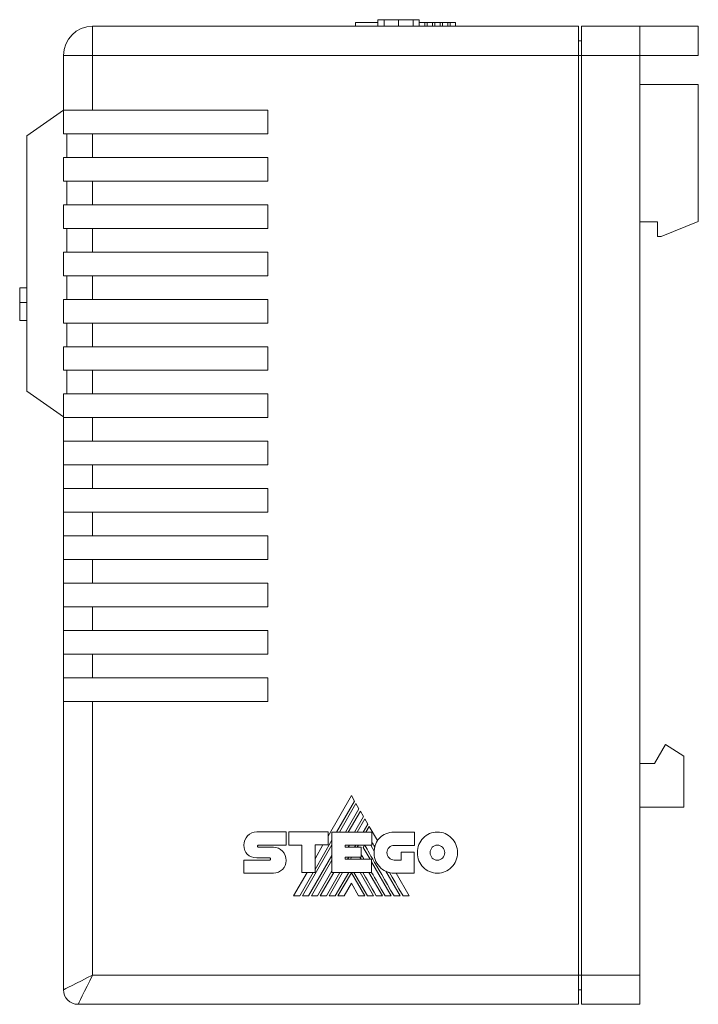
# Model space of a CAD drawing. Header units: millimetres. Extents: x 13 to 201, y 67 to 207.
# Tile 2 of 4: x 13 to 59, y 140 to 207. Entities that reach past the tile are written whole.
import ezdxf

# ---------------------------------------------------------------- set-up
doc = ezdxf.new("R2010")
doc.units = ezdxf.units.MM
doc.linetypes.add('PHANTOM', pattern=[12.7, 6.35, -1.27, 1.27, -1.27, 1.27, -1.27])
doc.layers.add('___VS___', color=7, linetype='Continuous', lineweight=15)

msp = doc.modelspace()

# ---------------------------------------------------------------- linework, layer by layer
at = {"color": 7, "linetype": 'Continuous', "lineweight": 15}
for p, q in [((37.161, 207.225), (37.161, 206.775)), ((39.983, 207.225), (39.983, 206.775)), ((39.987, 207.225), (39.987, 207.025)), ((39.99, 207.225), (39.99, 207.025)), ((17.609, 204.775), (17.609, 206.775)), ((17.609, 206.775), (50.909, 206.775)), ((35.609, 207.025), (37.161, 207.025)), ((35.609, 207.025), (35.609, 206.775)), ((39.983, 207.025), (40.365, 207.025)), ((40.365, 207.025), (40.365, 206.775)), ((40.365, 207.025), (40.523, 207.025)), ((40.523, 207.025), (40.523, 206.775)), ((40.523, 207.025), (40.894, 207.025)), ((40.894, 207.025), (40.894, 206.775)), ((40.894, 207.025), (41.055, 207.025)), ((41.055, 207.025), (41.055, 206.775)), ((41.055, 207.025), (41.419, 207.025)), ((41.419, 207.025), (41.419, 206.775)), ((41.419, 207.025), (41.583, 207.025)), ((41.583, 207.025), (41.583, 206.775)), ((41.583, 207.025), (41.944, 207.025)), ((41.944, 207.025), (41.944, 206.775)), ((41.944, 207.025), (42.109, 207.025)), ((42.109, 207.025), (42.109, 206.775)), ((42.109, 207.025), (42.475, 207.025)), ((42.475, 207.025), (42.475, 206.775)), ((50.909, 206.775), (50.909, 204.775)), ((51.109, 206.775), (51.109, 204.775)), ((51.109, 206.775), (55.109, 206.775)), ((55.109, 206.775), (55.109, 204.775)), ((59.109, 206.775), (55.109, 206.775)), ((59.109, 204.775), (59.109, 206.775)), ((50.909, 205.775), (51.109, 205.775)), ((15.609, 201.025), (15.609, 204.775)), ((15.609, 204.775), (17.609, 204.775)), ((17.609, 204.775), (17.609, 201.025)), ((50.909, 204.775), (17.609, 204.775)), ((50.909, 204.775), (50.909, 141.775)), ((50.909, 204.775), (51.109, 204.775)), ((55.109, 204.775), (51.109, 204.775)), ((51.109, 204.775), (51.109, 141.775)), ((55.109, 141.775), (55.109, 204.775)), ((59.109, 204.775), (55.109, 204.775)), ((59.109, 202.775), (55.109, 202.775)), ((59.109, 202.775), (59.109, 193.405)), ((13.109, 199.274), (15.609, 201.025)), ((15.609, 201.025), (17.609, 201.025)), ((15.609, 199.405), (15.609, 201.025)), ((17.609, 201.025), (29.609, 201.025)), ((29.609, 201.025), (29.609, 199.405)), ((13.109, 199.274), (13.109, 181.775)), ((15.84, 199.405), (15.609, 199.405)), ((15.84, 197.785), (15.84, 199.405)), ((17.609, 199.405), (15.84, 199.405)), ((17.609, 199.405), (17.609, 197.785)), ((29.609, 199.405), (17.609, 199.405)), ((15.609, 196.165), (15.609, 197.785)), ((15.609, 197.785), (15.84, 197.785)), ((15.84, 197.785), (17.609, 197.785)), ((17.609, 197.785), (29.609, 197.785)), ((29.609, 197.785), (29.609, 196.165)), ((15.84, 196.165), (15.609, 196.165)), ((15.84, 194.545), (15.84, 196.165)), ((17.609, 196.165), (15.84, 196.165)), ((17.609, 196.165), (17.609, 194.545)), ((29.609, 196.165), (17.609, 196.165)), ((15.609, 192.925), (15.609, 194.545)), ((15.609, 194.545), (15.84, 194.545)), ((15.84, 194.545), (17.609, 194.545)), ((17.609, 194.545), (29.609, 194.545)), ((29.609, 194.545), (29.609, 192.925)), ((15.84, 192.925), (15.609, 192.925)), ((15.84, 191.305), (15.84, 192.925)), ((17.609, 192.925), (15.84, 192.925)), ((17.609, 192.925), (17.609, 191.305)), ((29.609, 192.925), (17.609, 192.925)), ((56.309, 193.375), (55.109, 193.375)), ((56.309, 192.375), (56.309, 193.375)), ((59.109, 193.405), (56.559, 192.375)), ((56.559, 192.375), (56.309, 192.375)), ((15.609, 189.685), (15.609, 191.305)), ((15.609, 191.305), (15.84, 191.305)), ((15.84, 191.305), (17.609, 191.305)), ((17.609, 191.305), (29.609, 191.305)), ((29.609, 191.305), (29.609, 189.685)), ((15.84, 189.685), (15.609, 189.685)), ((15.84, 188.065), (15.84, 189.685)), ((17.609, 189.685), (15.84, 189.685)), ((17.609, 189.685), (17.609, 188.065)), ((29.609, 189.685), (17.609, 189.685)), ((12.609, 187.86), (12.609, 188.86)), ((12.609, 188.86), (13.109, 188.86)), ((12.609, 187.86), (13.109, 187.86)), ((12.609, 186.628), (12.609, 187.86)), ((15.609, 186.445), (15.609, 188.065)), ((15.609, 188.065), (15.84, 188.065)), ((15.84, 188.065), (17.609, 188.065)), ((17.609, 188.065), (29.609, 188.065)), ((29.609, 188.065), (29.609, 186.445)), ((12.609, 186.628), (13.109, 186.628)), ((15.84, 186.445), (15.609, 186.445)), ((15.84, 184.825), (15.84, 186.445)), ((17.609, 186.445), (15.84, 186.445)), ((17.609, 186.445), (17.609, 184.825)), ((29.609, 186.445), (17.609, 186.445)), ((15.609, 183.205), (15.609, 184.825)), ((15.609, 184.825), (15.84, 184.825)), ((15.84, 184.825), (17.609, 184.825)), ((17.609, 184.825), (29.609, 184.825)), ((29.609, 184.825), (29.609, 183.205)), ((15.84, 183.205), (15.609, 183.205)), ((15.84, 181.585), (15.84, 183.205)), ((17.609, 183.205), (15.84, 183.205)), ((17.609, 183.205), (17.609, 181.585)), ((29.609, 183.205), (17.609, 183.205)), ((15.609, 180.025), (13.109, 181.775)), ((15.609, 180.025), (15.609, 181.585)), ((15.609, 181.585), (15.84, 181.585)), ((15.84, 181.585), (17.609, 181.585)), ((17.609, 181.585), (29.609, 181.585)), ((29.609, 181.585), (29.609, 179.965)), ((15.609, 179.965), (15.609, 180.025)), ((15.609, 178.345), (15.609, 179.965)), ((17.609, 179.965), (15.609, 179.965)), ((17.609, 179.965), (17.609, 178.345)), ((29.609, 179.965), (17.609, 179.965)), ((15.609, 178.345), (17.609, 178.345)), ((15.609, 176.725), (15.609, 178.345)), ((17.609, 178.345), (29.609, 178.345)), ((29.609, 178.345), (29.609, 176.725)), ((15.609, 175.105), (15.609, 176.725)), ((17.609, 176.725), (15.609, 176.725)), ((17.609, 176.725), (17.609, 175.105)), ((29.609, 176.725), (17.609, 176.725)), ((15.609, 175.105), (17.609, 175.105)), ((15.609, 173.485), (15.609, 175.105)), ((17.609, 175.105), (29.609, 175.105)), ((29.609, 175.105), (29.609, 173.485)), ((15.609, 171.865), (15.609, 173.485)), ((17.609, 173.485), (15.609, 173.485)), ((17.609, 173.485), (17.609, 171.865)), ((29.609, 173.485), (17.609, 173.485)), ((15.609, 171.865), (17.609, 171.865)), ((15.609, 170.245), (15.609, 171.865)), ((17.609, 171.865), (29.609, 171.865)), ((29.609, 171.865), (29.609, 170.245)), ((15.609, 168.625), (15.609, 170.245)), ((17.609, 170.245), (15.609, 170.245)), ((17.609, 170.245), (17.609, 168.625)), ((29.609, 170.245), (17.609, 170.245)), ((15.609, 168.625), (17.609, 168.625)), ((15.609, 167.005), (15.609, 168.625)), ((17.609, 168.625), (29.609, 168.625)), ((29.609, 168.625), (29.609, 167.005)), ((15.609, 165.385), (15.609, 167.005)), ((17.609, 167.005), (15.609, 167.005)), ((17.609, 167.005), (17.609, 165.385)), ((29.609, 167.005), (17.609, 167.005)), ((15.609, 165.385), (17.609, 165.385)), ((15.609, 163.765), (15.609, 165.385)), ((17.609, 165.385), (29.609, 165.385)), ((29.609, 165.385), (29.609, 163.765)), ((15.609, 162.145), (15.609, 163.765)), ((17.609, 163.765), (15.609, 163.765)), ((17.609, 163.765), (17.609, 162.145)), ((29.609, 163.765), (17.609, 163.765)), ((15.609, 162.145), (17.609, 162.145)), ((15.609, 160.525), (15.609, 162.145)), ((17.609, 162.145), (29.609, 162.145)), ((29.609, 162.145), (29.609, 160.525)), ((15.609, 140.775), (15.609, 160.525)), ((17.609, 160.525), (15.609, 160.525)), ((17.609, 160.525), (17.609, 141.775)), ((29.609, 160.525), (17.609, 160.525)), ((56.109, 156.275), (56.859, 157.575)), ((56.859, 157.575), (58.109, 156.775)), ((58.109, 156.775), (58.109, 153.275)), ((55.109, 156.275), (56.109, 156.275)), ((35.34, 154.068), (33.737, 151.294)), ((35.554, 153.702), (35.34, 154.068)), ((34.324, 151.572), (35.554, 153.702)), ((35.649, 153.536), (34.515, 151.572)), ((34.932, 151.572), (35.858, 153.175)), ((35.858, 153.175), (35.649, 153.536)), ((58.109, 153.275), (55.109, 153.275)), ((35.951, 153.012), (35.121, 151.572)), ((35.54, 151.572), (36.162, 152.648)), ((36.256, 152.487), (35.728, 151.572)), ((36.162, 152.648), (35.951, 153.012)), ((36.469, 152.116), (36.256, 152.487)), ((36.154, 151.572), (36.469, 152.116)), ((36.56, 151.958), (36.337, 151.572)), ((37.12, 150.986), (36.56, 151.958)), ((28.848, 151.583), (30.863, 151.583)), ((30.863, 151.583), (30.863, 150.684)), ((31.063, 150.684), (31.063, 151.579)), ((31.063, 151.579), (33.737, 151.579)), ((33.737, 151.579), (33.737, 150.692)), ((34.008, 148.803), (34.008, 151.572)), ((34.008, 151.572), (36.74, 151.572)), ((36.74, 151.572), (36.74, 150.677)), ((38.265, 151.564), (39.667, 151.564)), ((39.667, 151.564), (39.667, 150.665)), ((28.965, 150.684), (30.863, 150.684)), ((28.969, 150.545), (29.992, 150.545)), ((31.932, 150.684), (31.063, 150.684)), ((31.932, 148.803), (31.932, 150.684)), ((31.992, 147.202), (34.008, 150.695)), ((32.846, 149.011), (34.008, 151.025)), ((33.737, 150.692), (32.846, 150.692)), ((32.846, 148.803), (32.846, 150.692)), ((33.389, 150.692), (32.846, 149.751)), ((34.915, 150.677), (36.74, 150.677)), ((34.915, 150.677), (34.915, 150.53)), ((34.915, 150.53), (36.002, 150.53)), ((35.126, 150.53), (35.211, 150.677)), ((35.55, 150.53), (35.635, 150.677)), ((35.735, 150.53), (35.82, 150.677)), ((36.002, 150.53), (36.002, 149.853)), ((36.153, 150.517), (36.245, 150.677)), ((36.153, 150.517), (36.616, 149.717)), ((36.666, 150.677), (36.904, 150.265)), ((39.667, 150.665), (38.265, 150.665)), ((29.736, 149.804), (28.851, 149.804)), ((32.409, 147.202), (34.008, 149.972)), ((34.915, 149.853), (36.002, 149.853)), ((34.915, 149.853), (34.915, 149.717)), ((35.079, 149.717), (35.158, 149.853)), ((35.266, 149.717), (35.344, 149.853)), ((35.927, 149.853), (36.005, 149.717)), ((38.749, 149.657), (38.749, 150.191)), ((38.749, 150.191), (39.636, 150.191)), ((39.636, 150.191), (39.636, 148.762)), ((27.966, 149.653), (29.736, 149.653)), ((32.601, 147.202), (34.008, 149.643)), ((34.915, 149.717), (36.725, 149.717)), ((36.725, 148.803), (36.725, 149.717)), ((36.725, 149.529), (38.07, 147.202)), ((38.265, 149.657), (38.749, 149.657)), ((29.992, 148.765), (27.966, 148.765)), ((32.298, 148.803), (31.373, 147.202)), ((31.802, 147.202), (32.726, 148.803)), ((31.932, 148.803), (32.846, 148.803)), ((33.015, 147.202), (34.008, 148.921)), ((33.204, 147.202), (34.129, 148.803)), ((33.622, 147.202), (34.549, 148.803)), ((33.813, 147.202), (34.738, 148.803)), ((34.008, 148.803), (36.725, 148.803)), ((34.231, 147.202), (35.159, 148.803)), ((34.42, 147.202), (35.336, 148.791)), ((36.252, 147.202), (35.336, 148.791)), ((36.442, 147.202), (35.514, 148.803)), ((35.929, 148.803), (36.856, 147.202)), ((36.534, 148.803), (37.461, 147.202)), ((37.702, 148.886), (38.675, 147.202)), ((39.636, 148.762), (38.273, 148.762)), ((39.307, 147.202), (38.406, 148.762)), ((35.336, 148.065), (34.834, 147.202)), ((35.336, 148.065), (35.835, 147.202)), ((17.609, 141.775), (50.909, 141.775)), ((50.909, 141.775), (50.909, 139.775)), ((50.909, 141.775), (51.109, 141.775)), ((51.109, 141.775), (55.109, 141.775)), ((51.109, 141.775), (51.109, 139.775)), ((55.109, 141.775), (55.109, 139.775)), ((50.909, 140.775), (51.109, 140.775)), ((50.909, 139.775), (16.609, 139.775)), ((55.109, 139.775), (51.109, 139.775))]:
    msp.add_line(p, q, dxfattribs=at)
at = {"color": 8, "linetype": 'Continuous', "lineweight": 15}
for p, q in [((37.575, 207.225), (37.575, 206.775)), ((38.57, 207.225), (38.57, 206.775)), ((39.568, 207.225), (39.568, 206.775))]:
    msp.add_line(p, q, dxfattribs=at)
at = {"color": 7, "linetype": 'Continuous', "lineweight": 15, "flags": 128}
for points in [[(38.882, 147.202), (38.6, 147.689), (38.335, 148.145), (38.14, 148.481), (37.957, 148.797)], [(15.609, 140.775), (15.648, 140.794), (15.762, 140.851), (15.947, 140.943), (16.195, 141.068), (16.498, 141.219), (16.844, 141.392), (17.219, 141.58), (17.609, 141.775)], [(17.609, 141.775), (17.414, 141.385), (17.227, 141.01), (17.054, 140.664), (16.902, 140.361), (16.778, 140.112), (16.686, 139.927), (16.629, 139.813), (16.609, 139.775)]]:
    msp.add_lwpolyline(points, dxfattribs=at)
at = {"color": 7, "linetype": 'Continuous', "lineweight": 15}
for centre, radius, start, end in [((17.609, 204.775), 2, 90, 180), ((38.43, 150.2), 1.528, 149.03807, 166.83863), ((38.273, 150.137), 1.375, 174.64014, 270), ((16.609, 140.775), 1, 180, 270)]:
    msp.add_arc(centre, radius, start, end, dxfattribs=at)
for points in [[(37.575, 207.225), (37.319, 207.225), (37.161, 207.225), (37.161, 207.225)], [(38.57, 207.225), (38.181, 207.225), (37.829, 207.225), (37.575, 207.225)], [(39.568, 207.225), (39.313, 207.225), (38.96, 207.225), (38.57, 207.225)], [(39.983, 207.225), (39.983, 207.225), (39.824, 207.225), (39.568, 207.225)], [(27.966, 150.679), (27.966, 150.927), (28.065, 151.153), (28.225, 151.317)], [(28.225, 151.317), (28.385, 151.481), (28.605, 151.583), (28.848, 151.583)], [(37.12, 150.986), (37.166, 151.058), (37.218, 151.125), (37.277, 151.186)], [(37.277, 151.186), (37.506, 151.42), (37.836, 151.564), (38.265, 151.564)], [(39.858, 150.163), (39.858, 150.553), (40.012, 150.906), (40.26, 151.161)], [(40.26, 151.161), (40.508, 151.417), (40.851, 151.576), (41.23, 151.576)], [(41.23, 151.576), (41.609, 151.576), (41.953, 151.417), (42.202, 151.161)], [(42.202, 151.161), (42.451, 150.905), (42.605, 150.552), (42.605, 150.163)], [(28.2, 150.053), (28.052, 150.199), (27.963, 150.407), (27.966, 150.678)], [(28.93, 150.665), (28.918, 150.65), (28.911, 150.628), (28.911, 150.607)], [(28.911, 150.607), (28.911, 150.59), (28.917, 150.574), (28.929, 150.562)], [(28.929, 150.562), (28.939, 150.552), (28.953, 150.545), (28.969, 150.545)], [(28.965, 150.684), (28.952, 150.684), (28.94, 150.676), (28.93, 150.665)], [(29.992, 150.545), (30.235, 150.545), (30.455, 150.44), (30.615, 150.272)], [(38.262, 147.202), (36.979, 149.412), (36.309, 150.57), (36.251, 150.677)], [(36.943, 150.548), (36.863, 150.686), (36.795, 150.803), (36.74, 150.899)], [(36.904, 150.265), (36.909, 150.362), (36.922, 150.457), (36.943, 150.548)], [(37.921, 150.519), (37.833, 150.428), (37.778, 150.302), (37.778, 150.163)], [(38.265, 150.665), (38.131, 150.665), (38.009, 150.609), (37.921, 150.519)], [(40.878, 150.53), (40.787, 150.436), (40.731, 150.306), (40.731, 150.163)], [(41.23, 150.68), (41.092, 150.68), (40.968, 150.623), (40.878, 150.53)], [(41.584, 150.529), (41.493, 150.622), (41.368, 150.68), (41.23, 150.68)], [(41.732, 150.163), (41.732, 150.306), (41.675, 150.435), (41.584, 150.529)], [(28.851, 149.804), (28.595, 149.81), (28.363, 149.893), (28.2, 150.053)], [(29.776, 149.782), (29.766, 149.795), (29.751, 149.804), (29.736, 149.804)], [(29.798, 149.723), (29.798, 149.744), (29.79, 149.766), (29.776, 149.782)], [(30.615, 150.272), (30.775, 150.104), (30.874, 149.872), (30.874, 149.621)], [(36.2, 149.717), (36.114, 149.867), (36.048, 149.982), (36.002, 150.062)], [(37.778, 150.163), (37.778, 150.022), (37.832, 149.896), (37.921, 149.804)], [(37.921, 149.804), (38.009, 149.713), (38.13, 149.657), (38.265, 149.657)], [(40.259, 149.167), (40.012, 149.422), (39.858, 149.774), (39.858, 150.163)], [(40.731, 150.163), (40.731, 150.02), (40.787, 149.89), (40.878, 149.796)], [(40.878, 149.796), (40.968, 149.703), (41.092, 149.646), (41.23, 149.646)], [(41.23, 149.646), (41.368, 149.646), (41.493, 149.704), (41.584, 149.797)], [(41.584, 149.797), (41.675, 149.891), (41.732, 150.02), (41.732, 150.163)], [(42.605, 150.163), (42.605, 149.774), (42.451, 149.422), (42.203, 149.167)], [(29.736, 149.653), (29.753, 149.653), (29.768, 149.661), (29.779, 149.672)], [(29.779, 149.672), (29.791, 149.685), (29.798, 149.703), (29.798, 149.723)], [(30.874, 149.621), (30.874, 149.377), (30.778, 149.165), (30.621, 149.013)], [(41.23, 148.754), (40.851, 148.754), (40.507, 148.912), (40.259, 149.167)], [(42.203, 149.167), (41.953, 148.912), (41.609, 148.754), (41.23, 148.754)], [(30.621, 149.013), (30.46, 148.858), (30.238, 148.765), (29.992, 148.765)], [(37.047, 147.202), (36.657, 147.875), (36.348, 148.408), (36.12, 148.803)], [(37.652, 147.202), (37.284, 147.839), (36.975, 148.374), (36.725, 148.807)], [(37.957, 148.797), (37.868, 148.818), (37.783, 148.848), (37.702, 148.886)]]:
    msp.add_open_spline(points, degree=3, dxfattribs=at)
at = {"layer": '___VS___', "linetype": 'PHANTOM'}
for p, q in [((27.966, 149.653), (27.966, 148.765)), ((31.373, 147.202), (31.802, 147.202)), ((31.992, 147.202), (32.409, 147.202)), ((32.601, 147.202), (33.015, 147.202)), ((33.204, 147.202), (33.622, 147.202)), ((33.813, 147.202), (34.231, 147.202)), ((34.42, 147.202), (34.834, 147.202)), ((35.835, 147.202), (36.252, 147.202)), ((36.442, 147.202), (36.856, 147.202)), ((37.047, 147.202), (37.461, 147.202)), ((37.652, 147.202), (38.07, 147.202)), ((38.262, 147.202), (38.675, 147.202)), ((38.882, 147.202), (39.307, 147.202))]:
    msp.add_line(p, q, dxfattribs=at)

doc.saveas('drawing.dxf')
